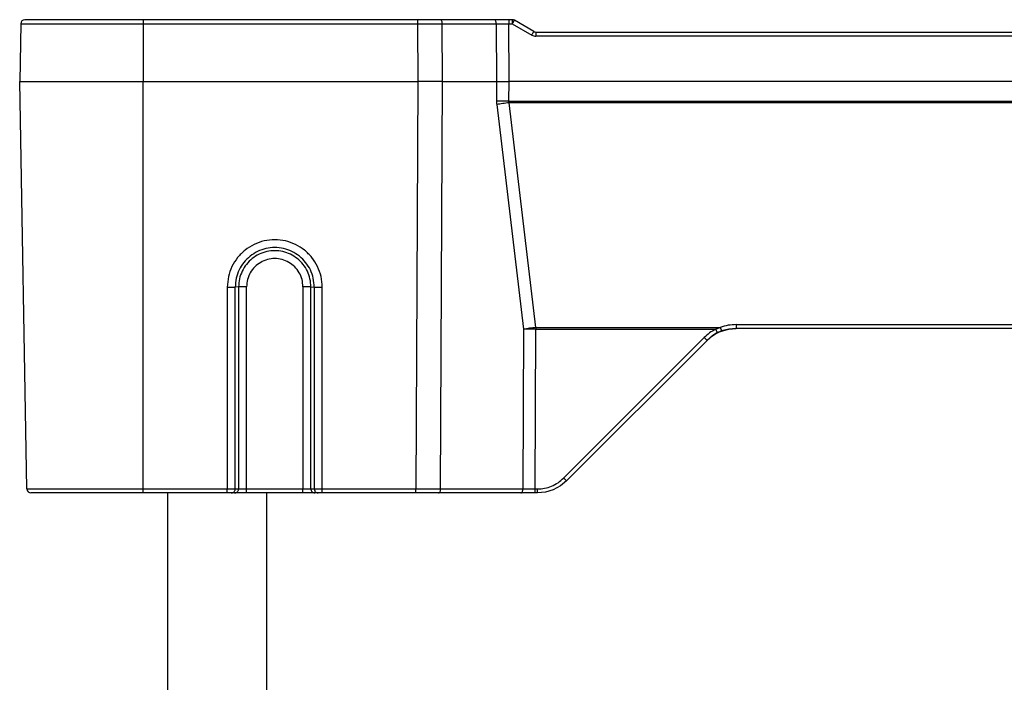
# Model space of a CAD drawing. Header units: millimetres. Extents: x -154 to 86, y -114 to 336.
# Tile 12 of 15: x -154 to -35, y 256 to 336. Entities that reach past the tile are written whole.
import ezdxf

# ---------------------------------------------------------------- set-up
doc = ezdxf.new("R2010")
doc.units = ezdxf.units.MM

# ---------------------------------------------------------------- blocks, each defined once
blk = doc.blocks.new('Gehaeuseschale-oben-Einbaudummy__1', base_point=(-136.35, -11.25))
at = {"color": 7, "linetype": 'Continuous'}
blk.add_line((-136.35, -11.25), (-136.35, 278.75), dxfattribs=at)
at = {"color": 1, "linetype": 'Continuous'}
blk.add_line((-124.35, 278.75), (-124.35, -11.25), dxfattribs=at)
blk = doc.blocks.new('Verbindungsteil_1__18', base_point=(-154.35, 278.75))
at = {"color": 7, "linetype": 'Continuous'}
for p, q in [((-154.23, 335.76), (-154.35, 328.75)), ((-139.35, 336.25), (-153.73, 336.25)), ((-105.99, 336.25), (-139.35, 336.25)), ((-103.24, 336.25), (-105.99, 336.25)), ((-96.67, 336.25), (-103.24, 336.25)), ((-94.92, 336.25), (-96.67, 336.25)), ((-94.48, 336.25), (-94.92, 336.25)), ((-91.87, 334.82), (-94.23, 336.18)), ((-91.87, 334.82), (-91.81, 334.79)), ((-91.87, 334.82), (-91.81, 334.79)), ((-91.81, 334.79), (-91.75, 334.77)), ((-91.81, 334.79), (-91.75, 334.77)), ((-91.75, 334.77), (-91.62, 334.75)), ((-91.75, 334.77), (-91.62, 334.75)), ((-91.62, 334.75), (22.92, 334.75)), ((-153.48, 279.24), (-154.35, 328.75)), ((-69.56, 298.23), (-70.22, 297.8)), ((-70.22, 297.8), (-69.56, 298.23)), ((-69.19, 298.37), (-69.89, 297.99)), ((-69.19, 298.37), (-69.56, 298.23)), ((-69.19, 298.37), (-69.56, 298.23)), ((-69.19, 298.37), (-68.48, 298.58)), ((-69.04, 298.45), (-69.19, 298.37)), ((-69.04, 298.45), (-69.19, 298.37)), ((-68.17, 298.67), (-69.04, 298.45)), ((-69.04, 298.45), (-68.17, 298.67)), ((-68.24, 298.66), (-67.28, 298.75)), ((-67.28, 298.75), (-68.17, 298.67)), ((-68.17, 298.67), (-67.28, 298.75)), ((-1.42, 298.75), (-67.28, 298.75)), ((-70.81, 297.29), (-87.88, 280.21)), ((-70.13, 297.85), (-70.81, 297.29)), ((-70.22, 297.8), (-70.81, 297.29)), ((-70.81, 297.29), (-70.22, 297.8)), ((-87.88, 280.21), (-88.63, 279.6)), ((-90.45, 278.84), (-91.42, 278.75)), ((-89.51, 279.13), (-90.45, 278.84)), ((-88.63, 279.6), (-89.51, 279.13)), ((-139.35, 278.75), (-152.98, 278.75)), ((-129.12, 278.75), (-139.35, 278.75)), ((-128.81, 278.75), (-129.12, 278.75)), ((-128.63, 278.75), (-128.81, 278.75)), ((-128.23, 278.75), (-128.63, 278.75)), ((-126.78, 278.75), (-128.23, 278.75)), ((-119.92, 278.75), (-126.78, 278.75)), ((-118.47, 278.75), (-119.92, 278.75)), ((-118.06, 278.75), (-118.47, 278.75)), ((-117.58, 278.75), (-118.06, 278.75)), ((-106.19, 278.75), (-117.58, 278.75)), ((-103.44, 278.75), (-106.19, 278.75)), ((-93.44, 278.75), (-103.44, 278.75)), ((-91.69, 278.75), (-93.44, 278.75)), ((-91.42, 278.75), (-91.69, 278.75))]:
    blk.add_line(p, q, dxfattribs=at)
at = {"color": 1, "linetype": 'Continuous'}
for p, q in [((-154.23, 335.76), (-139.35, 335.76)), ((-139.35, 336.25), (-139.35, 335.76)), ((-139.35, 335.76), (-105.99, 335.76)), ((-139.35, 335.76), (-139.35, 328.75)), ((-105.99, 336.25), (-105.99, 335.76)), ((-105.99, 335.76), (-102.99, 335.76)), ((-105.99, 335.76), (-105.96, 328.75)), ((-102.96, 328.75), (-102.99, 335.76)), ((-102.99, 335.76), (-96.42, 335.76)), ((-96.42, 335.76), (-94.92, 335.76)), ((-96.42, 335.76), (-96.38, 328.75)), ((-94.92, 336.25), (-94.92, 335.76)), ((-94.88, 328.75), (-94.92, 335.76)), ((-94.92, 335.76), (-94.48, 335.75)), ((-94.48, 336.25), (-94.48, 335.75)), ((-94.48, 335.75), (-92.12, 334.39)), ((-91.62, 334.75), (-91.62, 334.26)), ((22.92, 334.26), (-91.62, 334.26)), ((-154.35, 328.75), (-139.35, 328.75)), ((-139.35, 279.24), (-139.35, 328.75)), ((-139.35, 328.75), (-105.96, 328.75)), ((-105.96, 328.75), (-106.19, 279.24)), ((-102.96, 328.75), (-105.96, 328.75)), ((-103.19, 279.24), (-102.96, 328.75)), ((-102.96, 328.75), (-96.38, 328.75)), ((-96.38, 328.75), (-96.4, 326.37)), ((-96.38, 328.75), (-94.88, 328.75)), ((-94.9, 326.37), (-94.88, 328.75)), ((26.19, 328.75), (-94.88, 328.75)), ((-96.37, 325.94), (-93.1, 298.64)), ((-94.9, 326.37), (26.2, 326.37)), ((-94.87, 326.16), (-94.9, 326.37)), ((26.17, 326.16), (-94.87, 326.16)), ((-91.6, 298.86), (-94.87, 326.16)), ((-129.12, 303.75), (-129.12, 279.24)), ((-127.74, 303.79), (-128.15, 303.76)), ((-128.15, 279.25), (-128.15, 303.76)), ((-127.74, 303.79), (-127.74, 279.25)), ((-126.78, 279.24), (-126.78, 303.8)), ((-119.92, 303.8), (-119.92, 279.24)), ((-118.95, 279.25), (-118.95, 303.79)), ((-118.95, 303.79), (-118.55, 303.76)), ((-118.55, 303.76), (-118.55, 279.25)), ((-117.58, 279.24), (-117.58, 303.75)), ((-67.28, 299.21), (-1.42, 299.21)), ((-67.28, 299.21), (-67.28, 298.75)), ((-93.1, 298.64), (-93.19, 279.24)), ((-91.69, 279.24), (-91.6, 298.64)), ((-91.6, 298.86), (-69.2, 298.86)), ((-91.6, 298.86), (-91.6, 298.64)), ((-91.6, 298.64), (-69.77, 298.64)), ((-69.77, 298.64), (-69.2, 298.86)), ((-88.24, 280.56), (-71.17, 297.63)), ((-153.48, 279.24), (-139.35, 279.24)), ((-139.35, 279.24), (-129.12, 279.24)), ((-139.35, 278.75), (-139.35, 279.24)), ((-129.12, 278.75), (-129.12, 279.24)), ((-129.12, 279.24), (-128.38, 279.24)), ((-128.38, 279.24), (-128.19, 279.25)), ((-128.19, 279.25), (-128.15, 279.25)), ((-128.15, 279.25), (-127.74, 279.25)), ((-127.74, 279.25), (-127.66, 279.25)), ((-127.66, 279.25), (-127.16, 279.24)), ((-127.16, 279.24), (-126.78, 279.24)), ((-126.78, 279.24), (-119.92, 279.24)), ((-126.78, 278.75), (-126.78, 279.24)), ((-119.92, 278.75), (-119.92, 279.24)), ((-119.92, 279.24), (-119.19, 279.24)), ((-119.19, 279.24), (-119, 279.25)), ((-119, 279.25), (-118.95, 279.25)), ((-118.95, 279.25), (-118.55, 279.25)), ((-118.55, 279.25), (-118.46, 279.25)), ((-118.46, 279.25), (-118.19, 279.24)), ((-118.19, 279.24), (-117.58, 279.24)), ((-117.58, 279.24), (-106.19, 279.24)), ((-117.58, 278.75), (-117.58, 279.24)), ((-106.19, 279.24), (-103.19, 279.24)), ((-106.19, 278.75), (-106.19, 279.24)), ((-103.19, 279.24), (-93.19, 279.24)), ((-93.19, 279.24), (-91.69, 279.24)), ((-91.69, 278.75), (-91.69, 279.24)), ((-91.69, 279.24), (-91.42, 279.24)), ((-91.42, 278.75), (-91.42, 279.24))]:
    blk.add_line(p, q, dxfattribs=at)
at = {"color": 7, "linetype": 'Continuous'}
for centre, start, end in [((-153.73, 335.75), 90, 179), ((-94.48, 335.75), 60, 90), ((-152.98, 279.25), 181, 270)]:
    blk.add_arc(centre, 0.5, start, end, dxfattribs=at)
for points, knots in [([(-103.2, 336.24), (-103.21, 336.25), (-103.23, 336.25), (-103.24, 336.25), (-103.24, 336.25)], [0, 0, 0, 0, 0.03424784, 0.03914038, 0.03914038, 0.03914038, 0.03914038]), ([(-128.63, 278.75), (-128.6, 278.75), (-128.54, 278.75), (-128.48, 278.77), (-128.46, 278.79)], [0, 0, 0, 0, 0.0908753, 0.1819749, 0.1819749, 0.1819749, 0.1819749]), ([(-128.23, 278.75), (-128.2, 278.75), (-128.13, 278.75), (-128.07, 278.78), (-128.04, 278.79)], [0, 0, 0, 0, 0.0944404, 0.189132, 0.189132, 0.189132, 0.189132]), ([(-118.66, 278.79), (-118.63, 278.78), (-118.57, 278.75), (-118.5, 278.75), (-118.47, 278.75)], [0, 0, 0, 0, 0.0946852, 0.1891194, 0.1891194, 0.1891194, 0.1891194]), ([(-118.24, 278.79), (-118.21, 278.77), (-118.16, 278.75), (-118.1, 278.75), (-118.06, 278.75)], [0, 0, 0, 0, 0.0910932, 0.1819622, 0.1819622, 0.1819622, 0.1819622]), ([(-103.44, 278.75), (-103.44, 278.75), (-103.42, 278.75), (-103.41, 278.75), (-103.4, 278.76)], [0, 0, 0, 0, 0.0048923, 0.03913842, 0.03913842, 0.03913842, 0.03913842]), ([(-93.44, 278.75), (-93.44, 278.75), (-93.43, 278.75), (-93.42, 278.75), (-93.4, 278.76)], [0, 0, 0, 0, 0.00489286, 0.0391429, 0.0391429, 0.0391429, 0.0391429])]:
    blk.add_open_spline(points, degree=3, knots=knots, dxfattribs=at)
at = {"color": 1, "linetype": 'Continuous'}
for points, knots in [([(-102.99, 335.76), (-102.99, 335.82), (-103, 335.93), (-103.04, 336.07), (-103.1, 336.19), (-103.17, 336.23), (-103.2, 336.24)], [0, 0, 0, 0, 0.1714686, 0.3270376, 0.4555355, 0.5552296, 0.5552296, 0.5552296, 0.5552296]), ([(-96.42, 335.76), (-96.42, 335.81), (-96.42, 335.9), (-96.46, 336.03), (-96.5, 336.14), (-96.55, 336.19), (-96.57, 336.21)], [0, 0, 0, 0, 0.1436723, 0.2778967, 0.3953243, 0.492047, 0.492047, 0.492047, 0.492047]), ([(-94.23, 336.18), (-94.23, 336.18), (-94.24, 336.17), (-94.27, 336.13), (-94.31, 336.06), (-94.36, 335.97), (-94.42, 335.86), (-94.46, 335.79), (-94.48, 335.75)], [0, 0, 0, 0, 0.0068029, 0.0544234, 0.1424009, 0.2456846, 0.3654975, 0.5000848, 0.5000848, 0.5000848, 0.5000848]), ([(-91.87, 334.82), (-91.87, 334.82), (-91.88, 334.8), (-91.9, 334.76), (-91.94, 334.69), (-92, 334.6), (-92.05, 334.5), (-92.1, 334.43), (-92.12, 334.39)], [0, 0, 0, 0, 0.0068029, 0.0544234, 0.1424009, 0.2456846, 0.3645536, 0.4924789, 0.4924789, 0.4924789, 0.4924789]), ([(-92.12, 334.39), (-92.04, 334.35), (-91.88, 334.28), (-91.7, 334.26), (-91.62, 334.26)], [0, 0, 0, 0, 0.2610498, 0.5221047, 0.5221047, 0.5221047, 0.5221047]), ([(-96.4, 326.37), (-96.4, 326.3), (-96.39, 326.16), (-96.38, 326.01), (-96.37, 325.94)], [0, 0, 0, 0, 0.215097, 0.4297891, 0.4297891, 0.4297891, 0.4297891]), ([(-94.9, 326.37), (-95.15, 326.37), (-95.65, 326.37), (-96.15, 326.37), (-96.4, 326.37)], [0, 0, 0, 0, 0.776332, 1.499776, 1.499776, 1.499776, 1.499776]), ([(-94.87, 326.16), (-95.13, 326.12), (-95.63, 326.06), (-96.13, 325.98), (-96.37, 325.94)], [0, 0, 0, 0, 0.783361, 1.515143, 1.515143, 1.515143, 1.515143]), ([(-117.58, 303.75), (-117.61, 304.18), (-117.67, 305.04), (-118.11, 306.27), (-118.8, 307.37), (-119.72, 308.29), (-120.83, 308.99), (-122.05, 309.42), (-123.35, 309.56), (-124.64, 309.42), (-125.87, 308.99), (-126.97, 308.29), (-127.9, 307.37), (-128.59, 306.27), (-129.03, 305.04), (-129.09, 304.18), (-129.12, 303.75)], [0, 0, 0, 0, 1.291277, 2.582573, 3.873904, 5.165277, 6.456693, 7.748143, 9.039612, 10.33108, 11.62253, 12.913946, 14.205319, 15.49665, 16.787946, 18.079223, 18.079223, 18.079223, 18.079223]), ([(-118.55, 303.76), (-118.57, 304.12), (-118.62, 304.84), (-118.99, 305.86), (-119.56, 306.78), (-120.33, 307.54), (-121.25, 308.12), (-122.27, 308.48), (-123.35, 308.6), (-124.43, 308.48), (-125.45, 308.12), (-126.37, 307.54), (-127.14, 306.78), (-127.71, 305.86), (-128.08, 304.84), (-128.13, 304.12), (-128.15, 303.76)], [0, 0, 0, 0, 1.075011, 2.150038, 3.225093, 4.300184, 5.37531, 6.450465, 7.525636, 8.600806, 9.675961, 10.751087, 11.826178, 12.901233, 13.97626, 15.051271, 15.051271, 15.051271, 15.051271]), ([(-118.95, 303.79), (-118.98, 304.11), (-119.02, 304.77), (-119.36, 305.71), (-119.88, 306.55), (-120.59, 307.25), (-121.43, 307.78), (-122.36, 308.11), (-123.35, 308.22), (-124.34, 308.11), (-125.27, 307.78), (-126.11, 307.25), (-126.81, 306.55), (-127.34, 305.71), (-127.68, 304.77), (-127.72, 304.11), (-127.74, 303.79)], [0, 0, 0, 0, 0.983964, 1.967942, 2.951947, 3.935984, 4.920054, 5.904149, 6.888259, 7.872369, 8.856465, 9.840535, 10.824572, 11.808576, 12.792555, 13.776519, 13.776519, 13.776519, 13.776519]), ([(-119.92, 303.8), (-119.94, 304.1), (-119.99, 304.7), (-120.35, 305.53), (-120.9, 306.25), (-121.62, 306.8), (-122.45, 307.15), (-123.35, 307.27), (-124.25, 307.15), (-125.08, 306.8), (-125.8, 306.25), (-126.35, 305.53), (-126.71, 304.7), (-126.76, 304.1), (-126.78, 303.8)], [0, 0, 0, 0, 0.894969, 1.789955, 2.684973, 3.580025, 4.475108, 5.370209, 6.265309, 7.160392, 8.055445, 8.950462, 9.845448, 10.740417, 10.740417, 10.740417, 10.740417]), ([(-129.12, 303.75), (-129.04, 303.75), (-128.9, 303.75), (-128.7, 303.75), (-128.52, 303.75), (-128.36, 303.75), (-128.24, 303.76), (-128.17, 303.76), (-128.15, 303.76)], [0, 0, 0, 0, 0.21644, 0.4226223, 0.6087758, 0.7660808, 0.9012814, 0.9660768, 0.9660768, 0.9660768, 0.9660768]), ([(-126.78, 303.8), (-126.85, 303.8), (-126.99, 303.8), (-127.19, 303.8), (-127.38, 303.8), (-127.54, 303.79), (-127.66, 303.79), (-127.72, 303.79), (-127.74, 303.79)], [0, 0, 0, 0, 0.21644, 0.4226223, 0.6087758, 0.7660808, 0.9012814, 0.9660768, 0.9660768, 0.9660768, 0.9660768]), ([(-118.95, 303.79), (-118.98, 303.79), (-119.04, 303.79), (-119.16, 303.79), (-119.32, 303.8), (-119.5, 303.8), (-119.71, 303.8), (-119.85, 303.8), (-119.92, 303.8)], [0, 0, 0, 0, 0.0647954, 0.199996, 0.357301, 0.5434545, 0.7496368, 0.9660768, 0.9660768, 0.9660768, 0.9660768]), ([(-118.55, 303.76), (-118.53, 303.76), (-118.46, 303.76), (-118.34, 303.75), (-118.18, 303.75), (-118, 303.75), (-117.79, 303.75), (-117.65, 303.75), (-117.58, 303.75)], [0, 0, 0, 0, 0.0647954, 0.199996, 0.357301, 0.5434545, 0.7496368, 0.9660768, 0.9660768, 0.9660768, 0.9660768]), ([(-67.28, 299.21), (-67.61, 299.19), (-68.26, 299.16), (-68.89, 298.96), (-69.2, 298.86)], [0, 0, 0, 0, 0.983046, 1.96585, 1.96585, 1.96585, 1.96585]), ([(-91.6, 298.86), (-91.86, 298.82), (-92.36, 298.76), (-92.86, 298.68), (-93.1, 298.64)], [0, 0, 0, 0, 0.783361, 1.515143, 1.515143, 1.515143, 1.515143]), ([(-91.6, 298.64), (-91.86, 298.64), (-92.36, 298.65), (-92.86, 298.64), (-93.1, 298.64)], [0, 0, 0, 0, 0.776332, 1.499776, 1.499776, 1.499776, 1.499776]), ([(-69.77, 298.64), (-70.03, 298.5), (-70.53, 298.22), (-70.95, 297.83), (-71.17, 297.63)], [0, 0, 0, 0, 0.863901, 1.727783, 1.727783, 1.727783, 1.727783]), ([(-69.77, 298.64), (-69.75, 298.6), (-69.72, 298.53), (-69.66, 298.43), (-69.62, 298.34), (-69.58, 298.28), (-69.57, 298.24), (-69.56, 298.23), (-69.56, 298.23)], [0, 0, 0, 0, 0.1278819, 0.2467008, 0.3485184, 0.4265337, 0.4642093, 0.4695915, 0.4695915, 0.4695915, 0.4695915]), ([(-69.2, 298.86), (-69.19, 298.82), (-69.16, 298.75), (-69.12, 298.65), (-69.09, 298.56), (-69.06, 298.5), (-69.05, 298.46), (-69.04, 298.45), (-69.04, 298.45)], [0, 0, 0, 0, 0.1209876, 0.2320422, 0.3263842, 0.3982633, 0.4328958, 0.4378433, 0.4378433, 0.4378433, 0.4378433]), ([(-71.17, 297.63), (-71.14, 297.6), (-71.08, 297.54), (-71, 297.46), (-70.92, 297.39), (-70.86, 297.33), (-70.83, 297.3), (-70.82, 297.29), (-70.81, 297.29)], [0, 0, 0, 0, 0.1281993, 0.2473855, 0.3509868, 0.4392715, 0.4870728, 0.4939016, 0.4939016, 0.4939016, 0.4939016]), ([(-91.42, 279.24), (-91.13, 279.26), (-90.54, 279.29), (-89.69, 279.56), (-88.9, 279.97), (-88.46, 280.36), (-88.24, 280.56)], [0, 0, 0, 0, 0.882176, 1.764343, 2.646491, 3.528617, 3.528617, 3.528617, 3.528617]), ([(-88.24, 280.56), (-88.21, 280.53), (-88.15, 280.47), (-88.07, 280.39), (-87.99, 280.32), (-87.93, 280.26), (-87.9, 280.23), (-87.89, 280.22), (-87.88, 280.21)], [0, 0, 0, 0, 0.1281993, 0.2473855, 0.3509868, 0.4392715, 0.4870728, 0.4939016, 0.4939016, 0.4939016, 0.4939016]), ([(-128.46, 278.79), (-128.41, 278.81), (-128.33, 278.85), (-128.23, 278.96), (-128.16, 279.1), (-128.15, 279.2), (-128.15, 279.25)], [0, 0, 0, 0, 0.1443828, 0.2902129, 0.4374119, 0.5854392, 0.5854392, 0.5854392, 0.5854392]), ([(-128.04, 278.79), (-128, 278.81), (-127.92, 278.86), (-127.82, 278.97), (-127.76, 279.1), (-127.75, 279.2), (-127.74, 279.25)], [0, 0, 0, 0, 0.1426543, 0.2867269, 0.4321271, 0.5783266, 0.5783266, 0.5783266, 0.5783266]), ([(-118.95, 279.25), (-118.95, 279.2), (-118.94, 279.1), (-118.88, 278.97), (-118.78, 278.86), (-118.7, 278.81), (-118.66, 278.79)], [0, 0, 0, 0, 0.1462027, 0.2916061, 0.4356818, 0.5783392, 0.5783392, 0.5783392, 0.5783392]), ([(-118.55, 279.25), (-118.54, 279.2), (-118.53, 279.1), (-118.47, 278.96), (-118.37, 278.85), (-118.29, 278.81), (-118.24, 278.79)], [0, 0, 0, 0, 0.1480305, 0.2952328, 0.441066, 0.5854519, 0.5854519, 0.5854519, 0.5854519]), ([(-103.4, 278.76), (-103.37, 278.77), (-103.3, 278.81), (-103.24, 278.93), (-103.2, 279.07), (-103.19, 279.18), (-103.19, 279.24)], [0, 0, 0, 0, 0.0996942, 0.2281923, 0.383762, 0.5552315, 0.5552315, 0.5552315, 0.5552315]), ([(-93.4, 278.76), (-93.38, 278.77), (-93.31, 278.81), (-93.25, 278.93), (-93.2, 279.07), (-93.2, 279.18), (-93.19, 279.24)], [0, 0, 0, 0, 0.099694, 0.2281915, 0.3837597, 0.5552271, 0.5552271, 0.5552271, 0.5552271])]:
    blk.add_open_spline(points, degree=3, knots=knots, dxfattribs=at)
at = {"color": 7, "linetype": 'Continuous'}
blk.add_open_spline([(-96.57, 336.21), (-96.59, 336.22), (-96.62, 336.23), (-96.65, 336.24), (-96.67, 336.25)], degree=3, dxfattribs=at)
blk = doc.blocks.new('Netzteil-S360__32', base_point=(-154.35, -114.25))
for name, p in [('Verbindungsteil_1__18', (-154.35, 278.75)), ('Gehaeuseschale-oben-Einbaudummy__1', (-136.35, -11.25))]:
    blk.add_blockref(name, p)
blk = doc.blocks.new('DrfsichtA', base_point=(97, 111))
blk.add_blockref('Netzteil-S360__32', (-154.35, -114.25))

msp = doc.modelspace()

# ---------------------------------------------------------------- block references
msp.add_blockref('DrfsichtA', (97, 111))

doc.saveas('drawing.dxf')
